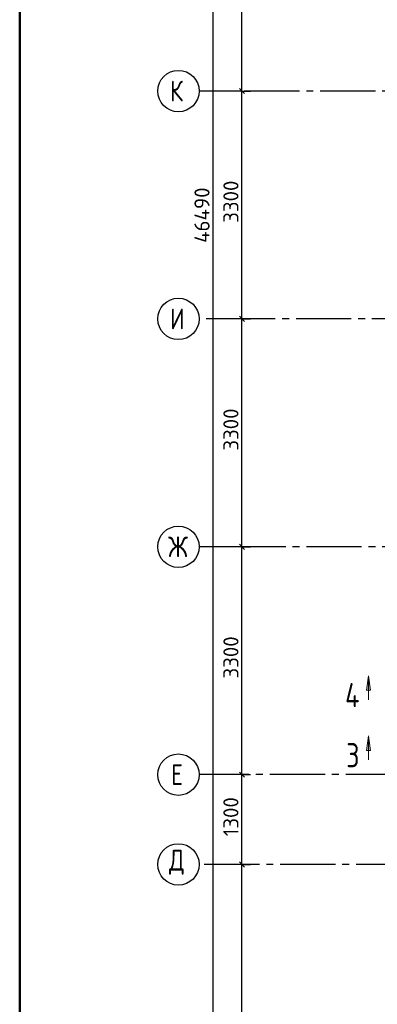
# Model space of a CAD drawing. Header units: millimetres. Extents: x 40580 to 1930067, y -240640 to 81020.
# Tile 155 of 256: x 628803 to 633985, y -217815 to -203556. Entities that reach past the tile are written whole.
import ezdxf

# ---------------------------------------------------------------- set-up
doc = ezdxf.new("R2010")
doc.units = ezdxf.units.MM
doc.linetypes.add('______5', pattern=[1100, 800, -100, 100, -100])
doc.linetypes.add('CENTER', pattern=[2, 1.25, -0.25, 0.25, -0.25])
for name, color, linetype, lineweight in [('Standard', 7, 'Continuous', 25), ('ОСИ', 7, 'CENTER', 15), ('Сечения символ', 7, 'Continuous', 25)]:
    doc.layers.add(name, color=color, linetype=linetype, lineweight=lineweight)
doc.styles.add('ISOCPEUR', font='isocpeur.ttf')

msp = doc.modelspace()

# ---------------------------------------------------------------- hatches: boundary and pattern name
at = {"layer": 'Сечения символ', "linetype": 'Continuous', "lineweight": 13, "transparency": 33554687}
for points in [[(633828.1, -213267.5), (633858.1, -213057.5), (633888.1, -213267.5)], [(633828.1, -214137.5), (633858.1, -213927.5), (633888.1, -214137.5)]]:
    msp.add_hatch(color=7, dxfattribs=at).paths.add_polyline_path(points, flags=16)

# ---------------------------------------------------------------- linework, layer by layer
at = {"layer": 'Standard', "color": 7, "linetype": 'Continuous', "lineweight": -3, "transparency": 33554687}
for p, q in [((632023.3, -204589.1), (632023.3, -201289.1)), ((632023.3, -207889.1), (632023.3, -204589.1)), ((632023.3, -211189.1), (632023.3, -207889.1)), ((632023.3, -214489.1), (632023.3, -211189.1)), ((632023.3, -215789.1), (632023.3, -214489.1)), ((632023.3, -221289.1), (632023.3, -215789.1))]:
    msp.add_line(p, q, dxfattribs=at)
at = {"layer": 'Standard', "color": 251, "linetype": 'Continuous', "lineweight": -3, "true_color": 0x656565, "transparency": 33554687}
for p, q in [((632023.3, -204589.1), (631898.3, -204589.1)), ((632023.3, -204589.1), (632148.3, -204589.1)), ((632023.3, -207889.1), (631898.3, -207889.1)), ((632023.3, -207889.1), (632148.3, -207889.1)), ((632023.3, -211189.1), (631898.3, -211189.1)), ((632023.3, -211189.1), (632148.3, -211189.1)), ((632023.3, -214489.1), (631898.3, -214489.1)), ((632023.3, -214489.1), (632148.3, -214489.1)), ((632023.3, -215789.1), (631898.3, -215789.1)), ((632023.3, -215789.1), (632148.3, -215789.1)), ((632023.3, -215789.1), (632023.3, -215789.1))]:
    msp.add_line(p, q, dxfattribs=at)
at = {"layer": 'Standard', "color": 7, "linetype": 'Continuous', "lineweight": 25, "transparency": 33554687}
for p, q in [((632060.8, -204626.6), (631985.8, -204551.6)), ((632060.8, -207926.6), (631985.8, -207851.6)), ((632060.8, -211226.6), (631985.8, -211151.6)), ((632060.8, -214526.6), (631985.8, -214451.6)), ((632060.8, -215826.6), (631985.8, -215751.6))]:
    msp.add_line(p, q, dxfattribs=at)
at = {"layer": 'Standard', "color": 7, "linetype": 'Continuous', "lineweight": 50, "transparency": 33554687}
msp.add_lwpolyline([(628802.7, -181419.1), (668302.7, -181419.1), (668302.7, -239819.1), (628802.7, -239819.1), (628802.7, -181419.1)], close=True, dxfattribs=at)
at = {"layer": 'Standard', "color": 7, "linetype": 'Continuous', "lineweight": -3, "transparency": 33554687}
msp.add_lwpolyline([(631604.3, -229689.1), (631604.3, -206870.9), (631604.3, -206870.9), (631604.3, -183199.1)], dxfattribs=at)
at = {"layer": 'Standard', "color": 251, "linetype": 'Continuous', "lineweight": -3, "true_color": 0x656565, "transparency": 33554687}
for points in [[(632023.3, -204589.1), (632006.3, -204589.1), (632006.3, -204589.1), (632006.3, -204589.1), (632006.3, -204589.1), (632006.3, -204589.1), (632006.3, -204589.1), (632006.3, -204589.1), (632006.3, -204589.1), (632006.3, -204589.1), (632006.3, -204589.1), (632006.3, -204589.1), (632006.3, -204589.1), (631502.7, -204589.1)], [(632023.3, -207889.1), (632006.3, -207889.1), (632006.3, -207889.1), (632006.3, -207889.1), (632006.3, -207889.1), (632006.3, -207889.1), (632006.3, -207889.1), (632006.3, -207889.1), (632006.3, -207889.1), (632006.3, -207889.1), (632006.3, -207889.1), (632006.3, -207889.1), (632006.3, -207889.1), (632006.3, -207889.1), (632006.3, -207889.1), (631502.7, -207889.1)], [(632023.3, -211189.1), (632006.3, -211189.1), (632006.3, -211189.1), (632006.3, -211189.1), (632006.3, -211189.1), (632006.3, -211189.1), (632006.3, -211189.1), (632006.3, -211189.1), (632006.3, -211189.1), (632006.3, -211189.1), (632006.3, -211189.1), (632006.3, -211189.1), (632006.3, -211189.1), (632006.3, -211189.1), (632006.3, -211189.1), (632006.3, -211189.1), (632006.3, -211189.1), (631502.7, -211189.1)], [(632023.3, -214489.1), (632006.3, -214489.1), (632006.3, -214489.1), (632006.3, -214489.1), (632006.3, -214489.1), (632006.3, -214489.1), (632006.3, -214489.1), (632006.3, -214489.1), (632006.3, -214489.1), (632006.3, -214489.1), (632006.3, -214489.1), (632006.3, -214489.1), (632006.3, -214489.1), (632006.3, -214489.1), (632006.3, -214489.1), (632006.3, -214489.1), (632006.3, -214489.1), (632006.3, -214489.1), (632006.3, -214489.1), (631502.7, -214489.1)]]:
    msp.add_lwpolyline(points, dxfattribs=at)
at = {"layer": 'ОСИ', "color": 8, "linetype": '______5', "lineweight": -3, "transparency": 33554687}
for p, q in [((649356.7, -204589.1), (631402.7, -204589.1)), ((650106.7, -207889.1), (631402.7, -207889.1)), ((649156.7, -211189.1), (631402.7, -211189.1)), ((656326.7, -214489.1), (631402.7, -214489.1)), ((660876.7, -215789.1), (631402.7, -215789.1)), ((660876.7, -215789.1), (631402.7, -215789.1))]:
    msp.add_line(p, q, dxfattribs=at)
at = {"layer": 'ОСИ', "color": 7, "linetype": 'Continuous', "lineweight": -3, "transparency": 33554687}
for centre in [(631102.7, -204589.1), (631102.7, -207889.1), (631102.7, -211189.1), (631102.7, -214489.1), (631102.7, -215789.1), (631102.7, -215789.1)]:
    msp.add_circle(centre, 300, dxfattribs=at)
at = {"layer": 'Сечения символ', "color": 7, "linetype": 'Continuous', "lineweight": 13, "transparency": 33554687}
for p, q in [((633828.1, -213267.5), (633858.1, -213057.5)), ((633858.1, -213057.5), (633858.1, -213405)), ((633858.1, -213057.5), (633858.1, -213057.5)), ((633858.1, -213057.5), (633858.1, -213057.5)), ((633858.1, -213057.5), (633858.1, -213057.5)), ((633858.1, -213057.5), (633888.1, -213267.5)), ((633888.1, -213267.5), (633828.1, -213267.5)), ((633858.1, -213267.5), (633858.1, -213282.5)), ((633828.1, -214137.5), (633858.1, -213927.5)), ((633858.1, -213927.5), (633858.1, -214275)), ((633858.1, -213927.5), (633858.1, -213927.5)), ((633858.1, -213927.5), (633858.1, -213927.5)), ((633858.1, -213927.5), (633858.1, -213927.5)), ((633858.1, -213927.5), (633888.1, -214137.5)), ((633888.1, -214137.5), (633828.1, -214137.5)), ((633858.1, -214137.5), (633858.1, -214152.5))]:
    msp.add_line(p, q, dxfattribs=at)

# ---------------------------------------------------------------- texts
at = {"layer": 'Standard', "color": 7, "linetype": 'Continuous', "lineweight": 25, "transparency": 33554687, "char_height": 220, "attachment_point": 7, "rotation": 90, "style": 'ISOCPEUR'}
for s, insert, width in [('3300', (631973.3, -206497.1), 641.476), ('46490', (631554.2, -206788.1), 813.278), ('3300', (631973.3, -209797.1), 641.482), ('3300', (631973.3, -213097.1), 641.482), ('1300', (631973.2, -215381.5), 610.159)]:
    msp.add_mtext(s, dxfattribs=dict(at, insert=insert, width=width))
at = {"layer": 'ОСИ', "color": 7, "linetype": 'Continuous', "lineweight": 25, "transparency": 33554687, "char_height": 300, "attachment_point": 7, "style": 'ISOCPEUR'}
for s, insert, width in [('\\W0.80;К', (630982.7, -204739.1), 359.83), ('\\W0.80;И', (630982.7, -208039.1), 359.83), ('\\W0.83;Ж', (630952.7, -211339.1), 425), ('\\W0.78;Е', (630997.7, -214639.1), 326.834), ('\\W0.82;Д', (630967.7, -215939.1), 392.649)]:
    msp.add_mtext(s, dxfattribs=dict(at, insert=insert, width=width))
at = {"layer": 'Сечения символ', "color": 7, "linetype": 'Continuous', "lineweight": -3, "transparency": 33554687, "char_height": 350, "attachment_point": 7, "style": 'ISOCPEUR'}
for s, insert, width in [('\\W0.80;4', (633517, -213512.5), 419.806), ('\\W0.78;3', (633534.5, -214382.5), 381.312)]:
    msp.add_mtext(s, dxfattribs=dict(at, insert=insert, width=width))

doc.saveas('drawing.dxf')
